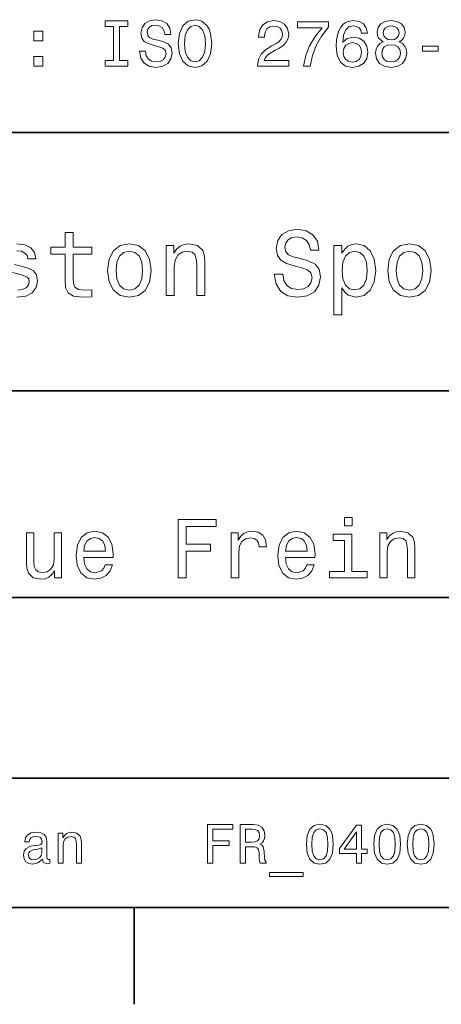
# Model space of a CAD drawing. Extents: x 0 to 297, y 0 to 210.
# Tile 6 of 8: x 214 to 246, y 2 to 79. Entities that reach past the tile are written whole.
import ezdxf

# ---------------------------------------------------------------- set-up
doc = ezdxf.new("R2010")
doc.units = 0

msp = doc.modelspace()

# ---------------------------------------------------------------- linework, layer by layer
at = {"color": 7, "lineweight": 35}
for p, q in [((97, 70), (287, 70)), ((162, 50), (287, 50)), ((162, 34), (287, 34)), ((162, 20), (287, 20)), ((10, 10), (287, 10)), ((97, 10), (287, 10))]:
    msp.add_line(p, q, dxfattribs=at)
at = {"color": 7, "lineweight": 35, "ltscale": 0.1875}
msp.add_line((222.699997, 10), (222.699997, 2.5), dxfattribs=at)
at = {"color": 7, "lineweight": 13}
for points in [[(221.114548, 75.567001), (220.469009, 75.567001), (220.469009, 75.143372), (222.22406, 75.143372), (222.22406, 75.567001), (221.578522, 75.567001), (221.578522, 78.219742), (222.22406, 78.219742), (222.22406, 78.643372), (220.469009, 78.643372), (220.469009, 78.219742), (221.114548, 78.219742)], [(223.585724, 76.298271), (223.126801, 76.298271), (223.227661, 75.763687), (223.479828, 75.370316), (223.868149, 75.133286), (224.392639, 75.047554), (224.912109, 75.128242), (225.30043, 75.350143), (225.547546, 75.698128), (225.638321, 76.157059), (225.562683, 76.570602), (225.350861, 76.837898), (225.007919, 77.014412), (224.548981, 77.145531), (224.155609, 77.241356), (223.898407, 77.352303), (223.752167, 77.513687), (223.706757, 77.765854), (223.752167, 77.992798), (223.88327, 78.164268), (224.085007, 78.280258), (224.362396, 78.320602), (224.644806, 78.270172), (224.866699, 78.134003), (225.01297, 77.907059), (225.083557, 77.599426), (225.542511, 77.599426), (225.542511, 77.609512), (225.461807, 78.083572), (225.224777, 78.4366), (224.851578, 78.658501), (224.34726, 78.734146), (223.893372, 78.658501), (223.540344, 78.446686), (223.313385, 78.118874), (223.232697, 77.695244), (223.298264, 77.317001), (223.489899, 77.059799), (223.792511, 76.888329), (224.206055, 76.757202), (224.614548, 76.641212), (224.92218, 76.530258), (225.108795, 76.368874), (225.174347, 76.106628), (225.113831, 75.83934), (224.957489, 75.637611), (224.720459, 75.511528), (224.412811, 75.471184), (224.069885, 75.526657), (223.807632, 75.688042), (223.641205, 75.950287)], [(226.122467, 76.893372), (226.213257, 76.106628), (226.475494, 75.526657), (226.884003, 75.168587), (227.418579, 75.047554), (227.94812, 75.168587), (228.361664, 75.526657), (228.618866, 76.106628), (228.714691, 76.893372), (228.618866, 77.675072), (228.507919, 77.992798), (228.361664, 78.255043), (227.94812, 78.613113), (227.695953, 78.703888), (227.418579, 78.739197), (226.878967, 78.613113), (226.470459, 78.260086), (226.213257, 77.680115)], [(232.260086, 75.143372), (234.66571, 75.143372), (234.66571, 75.577087), (232.764404, 75.577087), (232.870331, 75.814117), (233.05188, 76.010803), (233.611664, 76.368874), (233.909225, 76.520172), (234.242081, 76.73703), (234.479111, 76.989197), (234.61528, 77.286743), (234.66571, 77.624641), (234.579971, 78.048271), (234.342941, 78.381126), (233.979828, 78.592941), (233.510803, 78.668587), (233.026657, 78.582855), (232.658508, 78.345818), (232.421478, 77.967583), (232.34079, 77.4683), (232.34079, 77.397697), (232.799713, 77.397697), (232.799713, 77.438042), (232.845093, 77.780983), (232.981262, 78.033142), (233.19812, 78.194527), (233.485596, 78.25), (233.778107, 78.19957), (233.994965, 78.073486), (234.136169, 77.876801), (234.1866, 77.629684), (234.151306, 77.397697), (234.055481, 77.201012), (233.894104, 77.029541), (233.672195, 76.878242), (233.374634, 76.716858), (232.880402, 76.404175), (232.532425, 76.071327), (232.325653, 75.66787), (232.260086, 75.158501)], [(235.825653, 75.143372), (236.335022, 75.143372), (236.50145, 75.975502), (236.793945, 76.752159), (237.207489, 77.473343), (237.747131, 78.149132), (237.747131, 78.567726), (235.346558, 78.567726), (235.346558, 78.108788), (237.26297, 78.108788), (236.708221, 77.427956), (236.289642, 76.716858), (235.997131, 75.960373)], [(240.773071, 77.700287), (240.677246, 78.108788), (240.455338, 78.411385), (240.112396, 78.603027), (239.668594, 78.668587), (239.371048, 78.633286), (239.113831, 78.53746), (238.886902, 78.381126), (238.695251, 78.159225), (238.543961, 77.881844), (238.433014, 77.543945), (238.362396, 77.145531), (238.342224, 76.696686), (238.422913, 75.980545), (238.670044, 75.461098), (239.068451, 75.148415), (239.613129, 75.042503), (240.102325, 75.133286), (240.475525, 75.370316), (240.71759, 75.743515), (240.803314, 76.217583), (240.71759, 76.696686), (240.485596, 77.064842), (240.127533, 77.296829), (239.683716, 77.377518), (239.20462, 77.276657), (238.846558, 76.989197), (238.922211, 77.543945), (239.083588, 77.94236), (239.330704, 78.179398), (239.673645, 78.260086), (239.925812, 78.219742), (240.117447, 78.113831), (240.24353, 77.937317), (240.309082, 77.700287)], [(241.973358, 77.029541), (241.716156, 76.888329), (241.539642, 76.691643), (241.42868, 76.444527), (241.393387, 76.146973), (241.474075, 75.698128), (241.706055, 75.350143), (242.084305, 75.128242), (242.598724, 75.042503), (243.108078, 75.128242), (243.486328, 75.350143), (243.718323, 75.698128), (243.804047, 76.146973), (243.763702, 76.444527), (243.657791, 76.691643), (243.476227, 76.888329), (243.224075, 77.029541), (243.425812, 77.150574), (243.567017, 77.317001), (243.65274, 77.51873), (243.683014, 77.765854), (243.602325, 78.123917), (243.390503, 78.411385), (243.047562, 78.597984), (242.598724, 78.668587), (242.144821, 78.597984), (241.80188, 78.411385), (241.585022, 78.123917), (241.509369, 77.765854), (241.534592, 77.51873), (241.620331, 77.317001)], [(214.926514, 77.100143), (215.622467, 77.100143), (215.622467, 77.851585), (214.926514, 77.851585)], [(226.606628, 76.893372), (226.662109, 77.503601), (226.828522, 77.952446), (227.085724, 78.224785), (227.418579, 78.320602), (227.746399, 78.224785), (228.003601, 77.947403), (228.170029, 77.498558), (228.230545, 76.893372), (228.170029, 76.283142), (228.003601, 75.834297), (227.746399, 75.561958), (227.418579, 75.471184), (227.085724, 75.561958), (226.828522, 75.834297), (226.662109, 76.278099)], [(241.988495, 77.725502), (242.028839, 77.947403), (242.149872, 78.118874), (242.341507, 78.224785), (242.598724, 78.265129), (242.850876, 78.224785), (243.042511, 78.118874), (243.163559, 77.947403), (243.208954, 77.725502), (243.163559, 77.498558), (243.042511, 77.322044), (242.850876, 77.206055), (242.598724, 77.170746), (242.341507, 77.211098), (242.149872, 77.322044), (242.028839, 77.498558)], [(240.314133, 76.21254), (240.258652, 75.894814), (240.117447, 75.65274), (239.890503, 75.491356), (239.608078, 75.440926), (239.310532, 75.491356), (239.083588, 75.647697), (238.937332, 75.889771), (238.891937, 76.207489), (238.942383, 76.520172), (239.083588, 76.757202), (239.315582, 76.908501), (239.62825, 76.963974), (239.900589, 76.908501), (240.117447, 76.762245), (240.258652, 76.525215)], [(241.877533, 76.157059), (241.922913, 76.424355), (242.069183, 76.626083), (242.296112, 76.757202), (242.598724, 76.802597), (242.896271, 76.757202), (243.123215, 76.626083), (243.26947, 76.424355), (243.319901, 76.157059), (243.26947, 75.869598), (243.123215, 75.65274), (242.896271, 75.511528), (242.598724, 75.466141), (242.296112, 75.511528), (242.069183, 75.65274), (241.922913, 75.869598)], [(245.024506, 76.298271), (246.244965, 76.298271), (246.244965, 76.696686), (245.024506, 76.696686)], [(214.926514, 75.143372), (215.622467, 75.143372), (215.622467, 75.894814), (214.926514, 75.894814)], [(217.353027, 60.579971), (217.353027, 58.64193), (217.396255, 58.015129), (217.597992, 57.582851), (218.001434, 57.330688), (218.685883, 57.244236), (219.43515, 57.280258), (219.43515, 57.827808), (218.887604, 57.78458), (218.390488, 57.842216), (218.123917, 58.022331), (218.008652, 58.324928), (217.98703, 58.75), (217.98703, 60.579971), (219.43515, 60.579971), (219.43515, 61.120316), (217.98703, 61.120316), (217.98703, 62.251438), (217.353027, 62.251438), (217.353027, 61.120316), (216.257935, 61.120316), (216.257935, 60.579971)], [(234.20462, 59.030979), (233.548996, 59.030979), (233.693085, 58.267288), (234.053314, 57.70533), (234.608078, 57.366714), (235.357361, 57.244236), (236.099426, 57.359509), (236.654175, 57.67651), (237.007202, 58.17363), (237.136902, 58.82925), (237.028824, 59.420029), (236.726227, 59.801872), (236.236313, 60.054031), (235.580704, 60.241352), (235.018738, 60.378242), (234.651306, 60.536743), (234.442368, 60.767288), (234.377533, 61.127522), (234.442368, 61.451729), (234.629684, 61.696686), (234.917877, 61.862389), (235.314133, 61.920029), (235.71759, 61.84798), (236.034592, 61.653458), (236.24353, 61.32925), (236.344391, 60.889767), (237, 60.889767), (237, 60.904179), (236.884735, 61.581409), (236.546112, 62.085732), (236.01297, 62.402737), (235.292511, 62.510807), (234.644104, 62.402737), (234.139771, 62.100143), (233.815567, 61.631844), (233.700287, 61.026657), (233.793961, 60.486309), (234.067734, 60.118874), (234.5, 59.873917), (235.09079, 59.6866), (235.674362, 59.520893), (236.113831, 59.362389), (236.380402, 59.131844), (236.47406, 58.757202), (236.387619, 58.375359), (236.164276, 58.087173), (235.825653, 57.907059), (235.386169, 57.849422), (234.896255, 57.928673), (234.521622, 58.159222), (234.283875, 58.533859)], [(220.65274, 59.311958), (220.768005, 58.432995), (221.099426, 57.78458), (221.625366, 57.381123), (222.331421, 57.244236), (223.030258, 57.381123), (223.556198, 57.777374), (223.887604, 58.425793), (224.010086, 59.311958), (223.887604, 60.190922), (223.556198, 60.846542), (223.030258, 61.242794), (222.331421, 61.386887), (221.625366, 61.242794), (221.099426, 60.839336), (220.768005, 60.190922)], [(225.177246, 57.381123), (225.811249, 57.381123), (225.811249, 59.614552), (225.876083, 60.12608), (226.085022, 60.500717), (226.409225, 60.731266), (226.841507, 60.817722), (227.187317, 60.745674), (227.403458, 60.551151), (227.511536, 60.226944), (227.547546, 59.794666), (227.547546, 57.381123), (228.181564, 57.381123), (228.181564, 59.924351), (228.15274, 60.435879), (228.023056, 60.86095), (227.597992, 61.25), (226.935165, 61.386887), (226.567719, 61.336452), (226.257935, 61.199566), (225.991364, 60.969017), (225.782425, 60.659222), (225.782425, 61.25), (225.177246, 61.25)], [(238.786743, 60.652016), (238.786743, 61.25), (238.15274, 61.25), (238.15274, 55.882565), (238.786743, 55.882565), (238.786743, 57.971901), (239.010101, 57.633286), (239.262253, 57.409943), (239.896271, 57.244236), (240.50145, 57.381123), (240.976959, 57.791786), (241.286743, 58.440201), (241.402023, 59.319164), (241.286743, 60.190922), (240.976959, 60.839336), (240.50145, 61.242794), (239.896271, 61.386887), (239.550446, 61.343658), (239.255051, 61.206772), (239.002899, 60.976223)], [(242.338623, 59.311958), (242.453888, 58.432995), (242.785309, 57.78458), (243.311249, 57.381123), (244.017303, 57.244236), (244.716141, 57.381123), (245.242081, 57.777374), (245.573486, 58.425793), (245.695969, 59.311958), (245.573486, 60.190922), (245.242081, 60.846542), (244.716141, 61.242794), (244.017303, 61.386887), (243.311249, 61.242794), (242.785309, 60.839336), (242.453888, 60.190922)], [(221.301147, 59.319164), (221.365997, 59.967579), (221.567719, 60.435879), (221.891937, 60.72406), (222.331421, 60.824928), (222.763687, 60.72406), (223.087891, 60.443081), (223.289627, 59.967579), (223.361679, 59.319164), (223.289627, 58.663544), (223.087891, 58.188038), (222.763687, 57.899853), (222.331421, 57.806194), (221.891937, 57.899853), (221.567719, 58.188038), (221.365997, 58.663544)], [(239.788193, 57.8134), (239.363129, 57.907059), (239.053314, 58.195244), (238.858795, 58.663544), (238.793945, 59.319164), (238.858795, 59.967579), (239.053314, 60.435879), (239.363129, 60.716858), (239.788193, 60.817722), (240.177246, 60.716858), (240.48703, 60.428673), (240.681564, 59.960373), (240.753601, 59.319164), (240.681564, 58.67075), (240.48703, 58.195244), (240.177246, 57.907059)], [(242.98703, 59.319164), (243.05188, 59.967579), (243.253601, 60.435879), (243.57782, 60.72406), (244.017303, 60.824928), (244.449585, 60.72406), (244.773773, 60.443081), (244.97551, 59.967579), (245.047546, 59.319164), (244.97551, 58.663544), (244.773773, 58.188038), (244.449585, 57.899853), (244.017303, 57.806194), (243.57782, 57.899853), (243.253601, 58.188038), (243.05188, 58.663544)], [(226.122482, 35.530258), (226.72551, 35.530258), (226.72551, 37.598701), (228.618881, 37.598701), (228.618881, 38.136887), (226.72551, 38.136887), (226.72551, 39.485588), (229.053314, 39.485588), (229.053314, 40.030258), (226.122482, 40.030258)], [(239.583572, 40.185879), (238.980545, 40.185879), (238.980545, 39.537464), (239.583572, 39.537464)], [(217.083572, 39.012245), (216.51297, 39.012245), (216.51297, 37.002159), (216.448135, 36.535301), (216.260086, 36.198124), (215.968307, 35.990631), (215.585739, 35.925793), (215.280991, 35.977665), (215.086456, 36.133286), (214.976227, 36.399136), (214.950287, 36.775215), (214.950287, 39.012245), (214.379684, 39.012245), (214.379684, 36.723343), (214.399139, 36.262966), (214.522339, 35.880402), (214.898422, 35.530258), (215.50145, 35.407059), (215.825653, 35.45245), (216.104477, 35.569164), (216.344391, 35.770172), (216.53891, 36.061958), (216.53891, 35.530258), (217.083572, 35.530258)], [(218.80188, 37.105907), (221.084305, 37.105907), (221.09079, 37.371758), (220.98703, 38.117435), (220.701736, 38.675072), (220.247849, 39.012245), (219.644821, 39.135445), (219.054764, 39.005764), (218.600876, 38.642651), (218.309082, 38.052593), (218.205338, 37.274494), (218.302597, 36.476944), (218.594391, 35.893372), (219.041794, 35.530258), (219.625366, 35.407059), (220.131134, 35.491352), (220.546112, 35.711815), (220.850876, 36.061958), (221.02594, 36.528816), (220.461823, 36.528816), (220.345108, 36.269451), (220.176514, 36.074928), (219.696686, 35.919308), (219.327087, 35.990631), (219.048279, 36.217579), (218.866714, 36.587173), (218.80188, 37.086452)], [(230.226944, 35.530258), (230.797546, 35.530258), (230.797546, 37.520893), (230.855911, 38.000721), (231.030975, 38.344379), (231.316284, 38.551872), (231.698853, 38.623199), (231.984161, 38.577808), (232.198135, 38.448124), (232.32782, 38.227665), (232.373199, 37.929394), (232.950287, 37.929394), (232.872482, 38.454609), (232.658508, 38.830692), (232.30188, 39.057636), (231.815567, 39.135445), (231.484879, 39.083572), (231.19957, 38.953888), (230.946686, 38.733429), (230.745682, 38.435158), (230.745682, 39.012245), (230.226944, 39.012245)], [(234.41571, 37.105907), (236.69812, 37.105907), (236.70462, 37.371758), (236.600861, 38.117435), (236.315567, 38.675072), (235.861679, 39.012245), (235.258652, 39.135445), (234.668594, 39.005764), (234.214691, 38.642651), (233.922913, 38.052593), (233.819168, 37.274494), (233.916428, 36.476944), (234.208221, 35.893372), (234.655624, 35.530258), (235.239197, 35.407059), (235.744965, 35.491352), (236.159943, 35.711815), (236.464691, 36.061958), (236.639771, 36.528816), (236.075653, 36.528816), (235.958939, 36.269451), (235.790344, 36.074928), (235.310516, 35.919308), (234.940918, 35.990631), (234.662109, 36.217579), (234.480545, 36.587173), (234.41571, 37.086452)], [(239.564117, 36.010086), (239.564117, 38.895531), (238.098709, 38.895531), (238.098709, 38.409222), (238.993515, 38.409222), (238.993515, 36.010086), (237.82637, 36.010086), (237.82637, 35.530258), (240.744232, 35.530258), (240.744232, 36.010086)], [(241.723343, 35.530258), (242.293945, 35.530258), (242.293945, 37.540344), (242.35231, 38.000721), (242.540344, 38.337894), (242.832138, 38.545387), (243.221191, 38.623199), (243.532425, 38.558357), (243.726944, 38.383286), (243.824203, 38.091499), (243.856628, 37.70245), (243.856628, 35.530258), (244.427231, 35.530258), (244.427231, 37.819164), (244.401306, 38.279537), (244.284576, 38.662102), (243.902023, 39.012245), (243.305481, 39.135445), (242.974792, 39.090057), (242.695969, 38.966858), (242.456055, 38.759365), (242.268005, 38.480545), (242.268005, 39.012245), (241.723343, 39.012245)], [(218.80188, 37.585735), (218.873199, 38.033138), (219.048279, 38.363831), (219.314133, 38.564842), (219.664276, 38.636166), (220.007935, 38.564842), (220.273773, 38.363831), (220.435883, 38.033138), (220.494247, 37.585735)], [(234.41571, 37.585735), (234.48703, 38.033138), (234.662109, 38.363831), (234.927948, 38.564842), (235.278107, 38.636166), (235.621765, 38.564842), (235.887604, 38.363831), (236.049713, 38.033138), (236.108063, 37.585735)], [(228.391922, 13.428675), (228.793945, 13.428675), (228.793945, 14.807637), (230.056198, 14.807637), (230.056198, 15.166427), (228.793945, 15.166427), (228.793945, 16.065563), (230.345825, 16.065563), (230.345825, 16.428675), (228.391922, 16.428675)], [(230.916428, 13.428675), (231.318436, 13.428675), (231.318436, 14.695246), (231.729111, 14.695246), (232.031693, 14.682277), (232.221893, 14.621758), (232.325653, 14.479107), (232.368881, 14.224064), (232.390488, 13.835014), (232.416428, 13.579971), (232.468292, 13.428675), (232.922195, 13.428675), (232.922195, 13.510807), (232.822769, 13.631845), (232.788177, 13.856628), (232.757919, 14.340778), (232.684433, 14.699568), (232.585007, 14.81196), (232.429398, 14.894093), (232.60231, 15.002162), (232.723343, 15.153459), (232.801147, 15.34366), (232.827087, 15.572767), (232.766571, 15.93588), (232.593658, 16.208214), (232.30835, 16.372478), (231.919312, 16.428675), (230.916428, 16.428675)], [(231.806915, 16.061239), (232.070602, 16.035303), (232.256485, 15.953171), (232.373199, 15.801874), (232.412109, 15.564121), (232.368881, 15.313401), (232.252167, 15.162104), (232.053314, 15.084294), (231.780975, 15.06268), (231.318436, 15.06268), (231.318436, 16.061239)], [(236.043228, 14.894093), (236.108063, 14.215418), (236.311234, 13.731268), (236.635452, 13.43732), (237.085022, 13.342219), (237.530258, 13.43732), (237.854462, 13.731268), (238.053314, 14.215418), (238.122482, 14.894093), (238.053314, 15.568444), (237.971176, 15.836456), (237.854462, 16.056917), (237.530258, 16.350864), (237.085022, 16.450289), (236.635452, 16.350864), (236.311234, 16.052593), (236.108063, 15.568444)], [(236.458206, 14.894093), (236.492798, 15.417148), (236.600861, 15.793228), (236.795395, 16.013689), (237.085022, 16.091499), (237.370316, 16.013689), (237.564835, 15.793228), (237.672913, 15.417148), (237.707489, 14.894093), (237.672913, 14.366715), (237.564835, 13.990634), (237.370316, 13.770173), (237.085022, 13.696686), (236.795395, 13.770173), (236.600861, 13.990634), (236.492798, 14.366715)], [(239.925079, 13.428675), (240.314117, 13.428675), (240.314117, 14.172191), (240.742081, 14.172191), (240.742081, 14.518012), (240.314117, 14.518012), (240.314117, 16.363834), (239.920746, 16.363834), (238.606628, 14.552594), (238.606628, 14.172191), (239.925079, 14.172191)], [(241.247833, 14.894093), (241.312683, 14.215418), (241.515854, 13.731268), (241.840057, 13.43732), (242.289627, 13.342219), (242.734863, 13.43732), (243.059082, 13.731268), (243.257919, 14.215418), (243.327087, 14.894093), (243.257919, 15.568444), (243.175797, 15.836456), (243.059082, 16.056917), (242.734863, 16.350864), (242.289627, 16.450289), (241.840057, 16.350864), (241.515854, 16.052593), (241.312683, 15.568444)], [(241.662827, 14.894093), (241.697403, 15.417148), (241.805481, 15.793228), (242, 16.013689), (242.289627, 16.091499), (242.574921, 16.013689), (242.769455, 15.793228), (242.877518, 15.417148), (242.912109, 14.894093), (242.877518, 14.366715), (242.769455, 13.990634), (242.574921, 13.770173), (242.289627, 13.696686), (242, 13.770173), (241.805481, 13.990634), (241.697403, 14.366715)], [(243.850143, 14.894093), (243.914978, 14.215418), (244.118149, 13.731268), (244.442368, 13.43732), (244.891937, 13.342219), (245.337173, 13.43732), (245.661377, 13.731268), (245.860229, 14.215418), (245.929398, 14.894093), (245.860229, 15.568444), (245.778091, 15.836456), (245.661377, 16.056917), (245.337173, 16.350864), (244.891937, 16.450289), (244.442368, 16.350864), (244.118149, 16.052593), (243.914978, 15.568444)], [(244.265137, 14.894093), (244.299713, 15.417148), (244.407776, 15.793228), (244.60231, 16.013689), (244.891937, 16.091499), (245.177231, 16.013689), (245.371765, 15.793228), (245.479828, 15.417148), (245.514404, 14.894093), (245.479828, 14.366715), (245.371765, 13.990634), (245.177231, 13.770173), (244.891937, 13.696686), (244.60231, 13.770173), (244.407776, 13.990634), (244.299713, 14.366715)], [(215.603745, 13.731268), (215.603745, 13.7183), (215.625366, 13.571326), (215.690201, 13.46758), (215.96254, 13.385448), (216.174347, 13.42003), (216.174347, 13.713977), (216.083572, 13.701009), (215.96254, 13.757205), (215.940918, 13.930116), (215.940918, 15.131845), (215.889053, 15.438761), (215.737747, 15.6549), (215.47406, 15.784582), (215.10231, 15.832133), (214.739197, 15.78026), (214.471191, 15.633286), (214.302597, 15.404179), (214.246399, 15.101585), (214.246399, 15.075649), (214.587891, 15.075649), (214.618164, 15.257205), (214.713257, 15.386889), (214.868881, 15.464698), (215.08934, 15.494957), (215.301147, 15.473343), (215.452454, 15.408502), (215.543228, 15.29611), (215.573486, 15.140491), (215.556198, 14.958934), (215.48703, 14.868156), (215.314117, 14.824928), (214.989914, 14.790346), (214.618164, 14.712537), (214.354462, 14.574208), (214.198853, 14.358069), (214.151306, 14.038185), (214.194519, 13.752882), (214.328537, 13.541066), (214.544678, 13.407061), (214.842941, 13.35951), (215.244965, 13.450289)], [(216.827087, 13.428675), (217.207489, 13.428675), (217.207489, 14.768732), (217.246399, 15.075649), (217.371765, 15.300432), (217.566284, 15.438761), (217.825653, 15.490635), (218.033142, 15.447407), (218.162827, 15.330692), (218.227661, 15.136168), (218.249283, 14.876801), (218.249283, 13.428675), (218.629684, 13.428675), (218.629684, 14.954612), (218.612396, 15.261528), (218.534576, 15.516571), (218.279541, 15.75), (217.881851, 15.832133), (217.661392, 15.801874), (217.47551, 15.719741), (217.315567, 15.581412), (217.190201, 15.395534), (217.190201, 15.75), (216.827087, 15.75)], [(238.969742, 14.518012), (239.925079, 15.862392), (239.925079, 14.518012)], [(215.560516, 14.241355), (215.508652, 14.016571), (215.370316, 13.84366), (215.162827, 13.731268), (214.907776, 13.692364), (214.743515, 13.713977), (214.626801, 13.783141), (214.553314, 13.904179), (214.531708, 14.072767), (214.548996, 14.224064), (214.618164, 14.332133), (214.894806, 14.453171), (215.244965, 14.505044), (215.560516, 14.60879)], [(233.181549, 12.711096), (233.181549, 12.408502), (235.783859, 12.408502), (235.783859, 12.711096)]]:
    msp.add_lwpolyline(points, close=True, dxfattribs=at)
for points in [[(213.635437, 60.846542), (213.97406, 60.803314), (214.240631, 60.67363), (214.413544, 60.479107), (214.485596, 60.219738), (215.105194, 60.219738), (215.105194, 60.23415), (214.997116, 60.70245), (214.701721, 61.069885), (214.240631, 61.30043), (213.635437, 61.386887)], [(213.635437, 57.244236), (214.312683, 57.337894), (214.809799, 57.590057), (215.112396, 57.993515), (215.220459, 58.519451), (215.141205, 58.973343), (214.917862, 59.283138), (214.55043, 59.484871), (214.060516, 59.636166), (213.44812, 59.780258)], [(213.289627, 59.16066), (213.995682, 58.987751), (214.427948, 58.807636), (214.543228, 58.663544), (214.586456, 58.447407), (214.521606, 58.180836), (214.348694, 57.979107), (214.067719, 57.849422), (213.693085, 57.806194)]]:
    msp.add_lwpolyline(points, dxfattribs=at)

doc.saveas('drawing.dxf')
